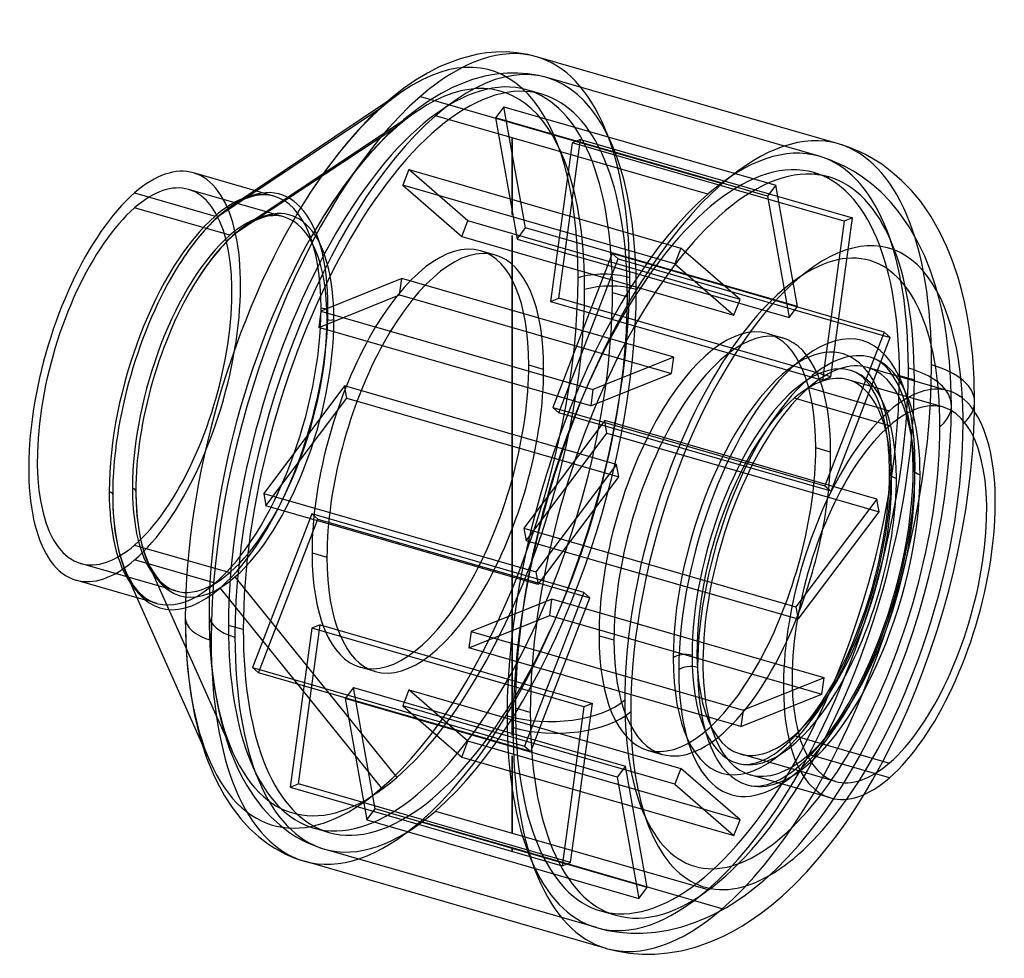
# Model space of a CAD drawing. Header units: millimetres. Extents: x -143 to 143, y -137 to 135.
import ezdxf

# ---------------------------------------------------------------- set-up
doc = ezdxf.new("R2010")
doc.units = ezdxf.units.MM
doc.layers.add('MAIN-1', color=7, linetype='Continuous')
doc.layers.add('MAIN-2', color=7, linetype='Continuous')

msp = doc.modelspace()

# ---------------------------------------------------------------- linework, layer by layer
at = {"layer": 'MAIN-1'}
for p, q in [((-1.62, 125.78), (-4.72, 125.74)), ((1.38, 125.56), (-1.62, 125.78)), ((-15.09, 123.81), (-18.95, 122.39)), ((-11.39, 124.81), (-15.09, 123.81)), ((-9.88, 125.13), (-11.39, 124.81)), ((-7.26, 125.52), (-9.88, 125.13)), ((-4.72, 125.74), (-7.26, 125.52)), ((2.03, 125.48), (1.38, 125.56)), ((4.6, 125.03), (2.03, 125.48)), ((7.11, 124.41), (4.6, 125.03)), ((94.75, 99.11), (7.11, 124.41)), ((-21.13, 121.43), (-24.52, 119.68)), ((-18.95, 122.39), (-21.13, 121.43)), ((-28.04, 117.57), (-31.5, 115.17)), ((-24.52, 119.68), (-28.04, 117.57)), ((-31.5, 115.17), (-35.76, 111.8)), ((-35.76, 111.8), (-40.13, 107.83)), ((-26.59, 112.9), (61.05, 87.6)), ((-84.67, 78.57), (-37.84, 109.65)), ((-36.4, 111.24), (-81.15, 81.27)), ((-41.15, 106.83), (-45.66, 102.05)), ((-40.13, 107.83), (-41.15, 106.83)), ((-45.66, 102.05), (-50.19, 96.65)), ((98, 98.03), (94.75, 99.11)), ((101.17, 96.69), (98, 98.03)), ((-50.19, 96.65), (-54.44, 91)), ((102.59, 95.99), (101.17, 96.69)), ((104.98, 94.67), (102.59, 95.99)), ((107.31, 93.18), (104.98, 94.67)), ((110.3, 90.95), (107.31, 93.18)), ((-74.72, 85.58), (-92.5, 90.71)), ((-54.44, 91), (-58.64, 84.83)), ((113.2, 88.41), (110.3, 90.95)), ((115.97, 85.55), (113.2, 88.41)), ((-109.55, 84.89), (-86.17, 78.14)), ((-58.64, 84.83), (-59.76, 83.07)), ((118.63, 82.35), (115.97, 85.55)), ((121.57, 78.11), (118.63, 82.35)), ((124.32, 73.31), (121.57, 78.11)), ((126.24, 69.28), (124.32, 73.31)), ((128, 64.88), (126.24, 69.28)), ((129.51, 60.38), (128, 64.88)), ((130.49, 56.89), (129.51, 60.38)), ((131.38, 53.23), (130.49, 56.89)), ((132.16, 49.39), (131.38, 53.23)), ((132.82, 45.39), (132.16, 49.39)), ((133.75, 37.45), (132.82, 45.39)), ((134.17, 30.94), (133.75, 37.45)), ((126.61, 27.46), (103.23, 34.21)), ((134.3, 24.16), (134.17, 30.94)), ((86.17, 28.39), (109.55, 21.64)), ((134.3, 23.71), (134.3, 24.16)), ((134.3, 23.26), (134.3, 23.71)), ((134.3, 22.81), (134.3, 23.26)), ((134.28, 21.44), (134.29, 21.9)), ((134.29, 21.9), (134.3, 22.35)), ((134.3, 22.35), (134.3, 22.81)), ((109.15, 12.23), (108.9, 14.25)), ((109.33, 10.37), (109.15, 12.23)), ((109.44, 8.79), (109.33, 10.37)), ((109.52, 7.17), (109.44, 8.79)), ((109.57, 5.49), (109.52, 7.17)), ((109.54, 0.72), (109.59, 3.77)), ((109.59, 3.77), (109.57, 5.49)), ((109.39, -2.44), (109.54, 0.72)), ((109.13, -5.7), (109.39, -2.44)), ((108.78, -9.04), (109.13, -5.7)), ((108.32, -12.39), (108.78, -9.04)), ((107.77, -15.79), (108.32, -12.39)), ((107.11, -19.22), (107.77, -15.79)), ((106.37, -22.68), (107.11, -19.22)), ((105.53, -26.12), (106.37, -22.68)), ((-111.98, -25.52), (-90.1, -74.69)), ((-108.83, -32.59), (-126.61, -27.46)), ((104.6, -29.55), (105.53, -26.12)), ((103.58, -32.97), (104.6, -29.55)), ((102.48, -36.34), (103.58, -32.97)), ((101.3, -39.68), (102.48, -36.34)), ((-94.84, -38.44), (-94.67, -45.95)), ((100.05, -42.96), (101.3, -39.68)), ((98.74, -46.15), (100.05, -42.96)), ((-94.67, -45.95), (-94.18, -53.08)), ((97.35, -49.27), (98.74, -46.15)), ((95.89, -52.32), (97.35, -49.27)), ((-94.18, -53.08), (-93.32, -60.13)), ((94.39, -55.24), (95.89, -52.32)), ((92.83, -58.07), (94.39, -55.24)), ((91.4, -60.5), (92.83, -58.07)), ((-93.32, -60.13), (-92.15, -66.67)), ((88.58, -64.82), (89.99, -62.73)), ((89.99, -62.73), (91.4, -60.5)), ((87.11, -66.87), (88.58, -64.82)), ((-92.15, -66.67), (-91.43, -69.85)), ((84.56, -70.08), (86.09, -68.21)), ((86.09, -68.21), (87.11, -66.87)), ((-91.43, -69.85), (-90.12, -74.65)), ((83.48, -73.03), (109.55, -80.56)), ((-90.12, -74.65), (-88.65, -79.05)), ((-88.65, -79.05), (-86.38, -84.54)), ((-86.38, -84.54), (-84.95, -87.42)), ((92.5, -90.71), (69.11, -83.96)), ((-84.95, -87.42), (-83.46, -90.07)), ((-83.46, -90.07), (-81.26, -93.46)), ((99.61, -93.83), (102.2, -89.71)), ((-81.26, -93.46), (-78.75, -96.72)), ((96.97, -97.78), (99.61, -93.83)), ((-78.75, -96.72), (-76.16, -99.54)), ((-76.16, -99.54), (-73.61, -101.87)), ((94.16, -101.7), (96.97, -97.78)), ((-73.61, -101.87), (-71.01, -103.88)), ((92.08, -104.44), (94.16, -101.7)), ((-71.01, -103.88), (-68.85, -105.29)), ((-68.85, -105.29), (-66.66, -106.52)), ((89.3, -107.89), (92.08, -104.44)), ((-66.66, -106.52), (-65.74, -106.98)), ((-65.74, -106.98), (-63.04, -108.14)), ((-63.04, -108.14), (-60.29, -109.06)), ((85.61, -112.11), (89.3, -107.89)), ((27.36, -134.36), (-60.28, -109.06)), ((82.04, -115.82), (85.61, -112.11)), ((78.38, -119.25), (82.04, -115.82)), ((75.35, -121.83), (78.38, -119.25)), ((72.45, -124.09), (75.35, -121.83)), ((69.57, -126.12), (72.45, -124.09)), ((64.04, -129.47), (66.71, -127.94)), ((66.71, -127.94), (69.57, -126.12)), ((57.54, -132.5), (61.43, -130.8)), ((61.43, -130.8), (64.04, -129.47)), ((49.13, -135.04), (53.29, -133.98)), ((53.29, -133.98), (57.54, -132.5)), ((27.36, -134.36), (30.75, -135.19)), ((30.75, -135.19), (34.21, -135.75)), ((34.21, -135.75), (37.78, -136.03)), ((37.78, -136.03), (41.43, -136.02)), ((41.43, -136.02), (45.24, -135.69)), ((45.24, -135.69), (49.13, -135.04))]:
    msp.add_line(p, q, dxfattribs=at)
for centre, major_axis, ratio, start_param, end_param in [((-26.59, 7.67), (-33.7, -116.73), 0.433013, 3.141574, 3.729595), ((-26.59, 7.67), (-33.7, -116.73), 0.433013, -2.55359, -0.982794), ((61.05, -17.62), (-33.7, -116.73), 0.433013, -3.141486, -2.55359), ((-109.55, 31.62), (-17.06, -59.09), 0.433013, -3.141591, -2.55359), ((61.05, -17.62), (-33.7, -116.73), 0.433013, -2.55359, -0.982794), ((-109.55, 31.62), (-17.06, -59.09), 0.433013, -2.55359, 0.000002), ((-37.84, 10.92), (-31.62, -109.53), 0.433013, -2.158765, -0.982794), ((-86.17, 24.87), (-17.06, -59.09), 0.433013, -2.811887, -2.55359), ((-84.67, 24.44), (-17.33, -60.05), 0.433013, -2.666419, -2.55359), ((82.71, -23.87), (-26.76, -92.71), 0.433013, 2.249522, 5.300392), ((-86.17, 24.87), (-17.06, -59.09), 0.433013, -2.55359, -0.982794), ((-84.67, 24.44), (-17.33, -60.05), 0.433013, -2.55359, -2.158765), ((-84.67, 24.44), (-17.33, -60.05), 0.433013, -2.158765, -0.982794), ((82.71, -23.87), (-19.02, -65.88), 0.433013, 2.683343, 3.729595), ((86.17, -24.87), (-17.91, -62.04), 0.433013, -3.141486, -2.55359), ((86.17, -24.87), (-17.91, -62.04), 0.433013, 2.831748, 3.1417), ((82.71, -23.87), (-19.02, -65.88), 0.433013, -2.55359, -0.982794), ((86.17, -24.87), (-17.06, -59.09), 0.433013, -3.141591, -2.55359), ((86.17, -24.87), (-17.91, -62.04), 0.433013, -2.55359, -0.982794), ((109.55, -31.62), (-17.06, -59.09), 0.433013, -3.141591, -2.55359), ((86.17, -24.87), (-17.06, -59.09), 0.433013, -2.55359, 0.000002), ((109.55, -31.62), (-17.06, -59.09), 0.433013, 0.588003, 3.141594), ((109.55, -31.62), (15.67, 54.28), 0.433013, 0.000002, 0.588003), ((109.3, 24.16), (-25, 0), 0.5, 2.96525, 3.141557), ((109.55, -31.62), (-17.06, -59.09), 0.433013, -2.55359, 0.000002), ((109.55, -31.62), (15.67, 54.28), 0.433013, -2.55359, 0.000002), ((109.55, -31.62), (15.67, 54.28), 0.433013, 0.588003, 3.141594), ((81.93, -23.65), (-15.67, -54.28), 0.433013, 0.628159, 2.513434), ((113.59, 3.77), (4, 0), 0.5, 3.141557, 3.67962), ((-117.92, -2.62), (-2, 0), 0.5, 3.141593, 4.18879), ((-86.17, 24.87), (-17.06, -59.09), 0.433013, -0.982794, -0.329705), ((-84.67, 24.44), (-17.33, -60.05), 0.433013, -0.982794, -0.475174), ((61.05, -17.62), (17.45, 60.43), 0.433013, -1.777251, -1.364341), ((-79.84, -38.44), (-15, 0), 0.5, 0, 1.047198), ((-26.59, 7.67), (-33.7, -116.73), 0.433013, -0.982794, -0.000019), ((51.88, -54.57), (-4, 0), 0.5, -2.094395, -0.523599), ((82.71, -23.87), (-19.02, -65.88), 0.433013, -0.982794, 0.45825), ((86.17, -24.87), (-17.91, -62.04), 0.433013, -0.982794, 0.000107), ((12.8, -59.41), (-25, 0), 0.5, 1.047198, 2.617994), ((82.71, -23.87), (-26.76, -92.71), 0.433013, -0.982794, 0.89207), ((61.05, -17.62), (-33.7, -116.73), 0.433013, -0.982794, 0), ((109.55, -31.62), (15.67, 54.28), 0.433013, -3.141591, -2.55359), ((109.55, -31.62), (-17.06, -59.09), 0.433013, 0.000002, 0.588003), ((86.17, -24.87), (-17.91, -62.04), 0.433013, 0.000107, 0.309845), ((61.05, -17.62), (-33.7, -116.73), 0.433013, 0, 0.000107)]:
    msp.add_ellipse(centre, major_axis=major_axis, ratio=ratio, start_param=start_param, end_param=end_param, dxfattribs=at)
at = {"layer": 'MAIN-2'}
for p, q in [((-11.43, 117.75), (-15.16, 116.38)), ((-7.84, 118.73), (-11.43, 117.75)), ((-6.37, 119.03), (-7.84, 118.73)), ((-3.84, 119.42), (-6.37, 119.03)), ((-1.37, 119.63), (-3.84, 119.42)), ((1.64, 119.66), (-1.37, 119.63)), ((4.57, 119.45), (1.64, 119.66)), ((5.2, 119.37), (4.57, 119.45)), ((7.7, 118.94), (5.2, 119.37)), ((10.14, 118.33), (7.7, 118.94)), ((89.12, 95.53), (10.14, 118.33)), ((-31.42, 114.58), (-36.4, 111.24)), ((-17.27, 115.45), (-20.54, 113.77)), ((-15.16, 116.38), (-17.27, 115.45)), ((8.67, 113.55), (4.34, 114.8)), ((-23.94, 111.72), (-27.27, 109.42)), ((-20.54, 113.77), (-23.94, 111.72)), ((-27.18, 108.83), (-77.13, 75.54)), ((-27.27, 109.42), (-31.36, 106.18)), ((-2.39, 109.91), (-4.81, 106.7)), ((3.9, 74.71), (-2.39, 109.91)), ((-2.39, 109.91), (76.59, 87.11)), ((-31.36, 106.18), (-35.57, 102.36)), ((0, 100.89), (-22.17, 107.29)), ((-4.81, 106.7), (1.48, 71.49)), ((74.17, 83.9), (-4.81, 106.7)), ((-33.42, 104.04), (-80.43, 73.01)), ((-36.55, 101.4), (-40.87, 96.82)), ((-35.57, 102.36), (-36.55, 101.4)), ((0, 100.89), (0, 100.89)), ((0, 100.89), (0, 100.89)), ((0, 100.89), (0, 100.89)), ((0, 100.89), (0, 100.89)), ((0, 100.89), (0, 100.89)), ((0, 100.89), (0, 100.89)), ((0, 100.89), (0, 100.89)), ((0, 100.89), (0, 100.89)), ((0, 100.89), (0, 100.89)), ((0, 100.89), (0, 100.89)), ((0, 100.89), (0, 100.89)), ((0, 100.89), (0, 100.89)), ((0, 100.89), (0, 100.89)), ((0, 100.89), (0, 100.89)), ((56.81, 84.49), (0, 100.89)), ((0, 100.89), (0, 78.58)), ((0, 78.58), (0, 100.89)), ((0, 100.89), (0, 100.89)), ((0, 100.89), (0, 100.89)), ((0, 100.89), (0, 100.89)), ((0, 100.89), (0, 100.89)), ((0, 100.89), (0, 100.89)), ((0, 100.89), (0, 100.89)), ((0, 100.89), (0, 100.89)), ((0, 100.89), (0, 100.89)), ((0, 100.89), (0, 100.89)), ((0, 100.89), (0, 100.89)), ((0, 100.89), (0, 100.89)), ((0, 100.89), (0, 100.89)), ((0, 78.58), (0, 100.89)), ((0, 78.58), (0, 100.89)), ((13.56, 54.32), (19.85, 100.42)), ((19.85, 100.42), (17.44, 99.45)), ((19.85, 100.42), (98.84, 77.62)), ((17.44, 99.45), (11.15, 53.35)), ((96.42, 76.65), (17.44, 99.45)), ((-40.87, 96.82), (-45.22, 91.64)), ((92.3, 94.48), (89.12, 95.53)), ((95.4, 93.16), (92.3, 94.48)), ((-45.22, 91.64), (-49.29, 86.22)), ((-29.96, 91.68), (-31.73, 87.09)), ((-12.78, 76.8), (-29.96, 91.68)), ((-29.96, 91.68), (49.02, 68.88)), ((96.79, 92.48), (95.4, 93.16)), ((99.12, 91.19), (96.79, 92.48)), ((87.65, 90.75), (91.98, 89.5)), ((101.4, 89.73), (99.12, 91.19)), ((104.32, 87.55), (101.4, 89.73)), ((-66.26, 77.93), (-93.88, 85.91)), ((-49.29, 86.22), (-53.31, 80.32)), ((-31.73, 87.09), (-14.55, 72.21)), ((47.25, 64.29), (-31.73, 87.09)), ((76.59, 87.11), (74.17, 83.9)), ((82.88, 51.91), (76.59, 87.11)), ((107.15, 85.08), (104.32, 87.55)), ((-77.41, 83.17), (-78.25, 82.8)), ((-75.99, 83.69), (-77.41, 83.17)), ((-74.71, 84.04), (-75.99, 83.69)), ((-69.11, 83.96), (-74.72, 85.58)), ((-74.2, 84.15), (-74.71, 84.04)), ((-73.36, 84.27), (-74.2, 84.15)), ((-72.56, 84.34), (-73.36, 84.27)), ((-71.63, 84.35), (-72.56, 84.34)), ((-70.75, 84.29), (-71.63, 84.35)), ((-70.56, 84.27), (-70.75, 84.29)), ((-69.82, 84.14), (-70.56, 84.27)), ((-69.11, 83.96), (-69.82, 84.14)), ((74.17, 83.9), (80.46, 48.69)), ((109.85, 82.3), (107.15, 85.08)), ((-81.93, 72.58), (-109.55, 80.56)), ((-82.61, 80.16), (-84.56, 78.62)), ((-81.09, 81.21), (-82.61, 80.16)), ((-79.61, 82.1), (-81.09, 81.21)), ((-78.25, 82.8), (-79.61, 82.1)), ((-53.31, 80.32), (-54.38, 78.63)), ((112.43, 79.18), (109.85, 82.3)), ((-84.56, 78.62), (-86.64, 76.73)), ((-73.8, 77.21), (-74.57, 76.87)), ((-72.5, 77.69), (-73.8, 77.21)), ((-71.33, 78), (-72.5, 77.69)), ((-70.87, 78.1), (-71.33, 78)), ((-70.1, 78.22), (-70.87, 78.1)), ((-69.38, 78.28), (-70.1, 78.22)), ((-68.53, 78.29), (-69.38, 78.28)), ((-67.74, 78.23), (-68.53, 78.29)), ((-67.57, 78.21), (-67.74, 78.23)), ((-66.9, 78.09), (-67.57, 78.21)), ((-66.26, 77.93), (-66.9, 78.09)), ((92.55, 31.52), (98.84, 77.62)), ((98.84, 77.62), (96.42, 76.65)), ((115.29, 75.07), (112.43, 79.18)), ((-87.13, 76.24), (-89.36, 73.88)), ((-86.64, 76.73), (-87.13, 76.24)), ((-78.55, 74.45), (-80.34, 73.04)), ((-77.16, 75.41), (-78.55, 74.45)), ((-75.81, 76.23), (-77.16, 75.41)), ((-74.57, 76.87), (-75.81, 76.23)), ((-14.55, 72.21), (-12.78, 76.8)), ((66.2, 54), (-12.78, 76.8)), ((1.48, 71.49), (3.9, 74.71)), ((82.88, 51.91), (3.9, 74.71)), ((96.42, 76.65), (90.13, 30.55)), ((117.95, 70.42), (115.29, 75.07)), ((-89.36, 73.88), (-91.67, 71.13)), ((-80.34, 73.04), (-82.25, 71.31)), ((-14.55, 72.21), (64.43, 49.41)), ((0, 72.46), (0, -72.46)), ((0, -72.46), (0, 72.46)), ((0, -72.46), (0, 72.46)), ((0, -72.46), (0, 72.46)), ((1.48, 71.49), (80.46, 48.69)), ((-91.67, 71.13), (-93.88, 68.19)), ((-84.75, 68.69), (-86.87, 66.16)), ((-82.7, 70.86), (-84.75, 68.69)), ((-82.25, 71.31), (-82.7, 70.86)), ((49.02, 68.88), (47.25, 64.29)), ((66.2, 54), (49.02, 68.88)), ((119.8, 66.52), (117.95, 70.42)), ((-93.88, 68.19), (-96.09, 64.93)), ((-86.87, 66.16), (-88.9, 63.46)), ((-4.81, 66.86), (-9.14, 68.11)), ((29.05, 67.27), (11.87, 22.63)), ((13.64, 21.1), (30.82, 65.74)), ((30.82, 65.74), (29.05, 67.27)), ((108.03, 44.47), (29.05, 67.27)), ((30.82, 65.74), (109.8, 42.94)), ((121.51, 62.28), (119.8, 66.52)), ((-96.09, 64.93), (-96.69, 63.99)), ((-88.9, 63.46), (-90.93, 60.47)), ((47.25, 64.29), (64.43, 49.41)), ((-90.93, 60.47), (-91.48, 59.61)), ((-32, 60.03), (-55.47, 50.6)), ((-32.64, 55.29), (-32, 60.03)), ((46.98, 37.23), (-32, 60.03)), ((122.95, 57.95), (121.51, 62.28)), ((123.9, 54.58), (122.95, 57.95)), ((-56.12, 45.86), (-32.64, 55.29)), ((-32.64, 55.29), (46.34, 32.49)), ((11.15, 53.35), (13.56, 54.32)), ((92.55, 31.52), (13.56, 54.32)), ((29.16, 55.96), (33.49, 54.71)), ((124.76, 51.06), (123.9, 54.58)), ((11.15, 53.35), (90.13, 30.55)), ((64.43, 49.41), (66.2, 54)), ((80.46, 48.69), (82.88, 51.91)), ((-55.47, 50.6), (-56.12, 45.86)), ((-55.47, 50.6), (23.51, 27.8)), ((125.5, 47.37), (124.76, 51.06)), ((22.87, 23.06), (-56.12, 45.86)), ((126.14, 43.54), (125.5, 47.37)), ((74.17, 44.06), (78.5, 42.81)), ((108.03, 44.47), (90.85, -0.17)), ((92.62, -1.7), (109.8, 42.94)), ((109.8, 42.94), (108.03, 44.47)), ((127.03, 35.94), (126.14, 43.54)), ((46.98, 37.23), (23.51, 27.8)), ((46.34, 32.49), (46.98, 37.23)), ((104.75, 36.94), (104.08, 37.17)), ((9.19, 33.66), (4.86, 34.91)), ((105.41, 36.66), (104.75, 36.94)), ((105.72, 36.51), (105.41, 36.66)), ((106.24, 36.22), (105.72, 36.51)), ((106.77, 35.89), (106.24, 36.22)), ((107.49, 35.35), (106.77, 35.89)), ((108.23, 34.7), (107.49, 35.35)), ((109, 33.91), (108.23, 34.7)), ((127.43, 29.7), (127.03, 35.94)), ((22.87, 23.06), (46.34, 32.49)), ((90.13, 30.55), (92.55, 31.52)), ((98.98, 33.15), (98.38, 33.35)), ((99.57, 32.9), (98.98, 33.15)), ((99.84, 32.76), (99.57, 32.9)), ((100.32, 32.5), (99.84, 32.76)), ((100.8, 32.19), (100.32, 32.5)), ((101.45, 31.7), (100.8, 32.19)), ((102.13, 31.1), (101.45, 31.7)), ((109.8, 32.94), (109, 33.91)), ((110.78, 31.53), (109.8, 32.94)), ((111.78, 29.77), (110.78, 31.53)), ((112.47, 31.91), (116.8, 30.66)), ((-48.6, 28.91), (-72.08, -2.32)), ((-47.96, 25.28), (-48.6, 28.91)), ((30.38, 6.11), (-48.6, 28.91)), ((125.22, 22.66), (97.6, 30.63)), ((102.83, 30.37), (102.13, 31.1)), ((103.57, 29.47), (102.83, 30.37)), ((104.48, 28.14), (103.57, 29.47)), ((112.55, 28.15), (111.78, 29.77)), ((127.56, 23.22), (127.43, 29.7)), ((23.51, 27.8), (22.87, 23.06)), ((105.38, 26.52), (104.48, 28.14)), ((106.08, 25.02), (105.38, 26.52)), ((113.31, 26.27), (112.55, 28.15)), ((113.99, 24.23), (113.31, 26.27)), ((-71.43, -5.94), (-47.96, 25.28)), ((-47.96, 25.28), (31.03, 2.48)), ((109.55, 17.31), (81.93, 25.28)), ((106.78, 23.25), (106.08, 25.02)), ((107.38, 21.41), (106.78, 23.25)), ((114.46, 22.56), (113.99, 24.23)), ((127.48, 17.99), (127.56, 23.22)), ((11.87, 22.63), (13.64, 21.1)), ((11.87, 22.63), (90.85, -0.17)), ((92.62, -1.7), (13.64, 21.1)), ((107.81, 19.86), (107.38, 21.41)), ((114.9, 20.75), (114.46, 22.56)), ((115.29, 18.8), (114.9, 20.75)), ((134.11, 15.89), (134.28, 21.44)), ((26.91, 18.79), (3.44, -12.43)), ((27.56, 15.17), (26.91, 18.79)), ((105.9, -4.01), (26.91, 18.79)), ((108.21, 18.16), (107.81, 19.86)), ((108.57, 16.33), (108.21, 18.16)), ((115.64, 16.7), (115.29, 18.8)), ((127.23, 12.64), (127.48, 17.99)), ((4.09, -16.06), (27.56, 15.17)), ((27.56, 15.17), (106.54, -7.63)), ((108.9, 14.25), (108.57, 16.33)), ((116.14, 12.39), (115.64, 16.7)), ((133.76, 10.23), (134.11, 15.89)), ((116.38, 8.72), (116.14, 12.39)), ((126.82, 7.19), (127.23, 12.64)), ((92.5, 9.61), (88.17, 10.86)), ((116.46, 4.82), (116.38, 8.72)), ((133.24, 4.45), (133.76, 10.23)), ((30.38, 6.11), (6.91, -25.12)), ((31.03, 2.48), (30.38, 6.11)), ((126.24, 1.66), (126.82, 7.19)), ((116.41, 1.6), (116.46, 4.82)), ((132.56, -1.33), (133.24, 4.45)), ((7.55, -28.74), (31.03, 2.48)), ((116.25, -1.72), (116.41, 1.6)), ((125.52, -3.84), (126.24, 1.66)), ((-115.92, -2.62), (-115.83, -6.6)), ((-109.18, -1.68), (-109.09, -5.34)), ((-72.08, -2.32), (-71.43, -5.94)), ((-72.08, -2.32), (6.91, -25.12)), ((90.85, -0.17), (92.62, -1.7)), ((115.99, -5.15), (116.25, -1.72)), ((131.71, -7.13), (132.56, -1.33)), ((-109.09, -5.34), (-108.86, -8.76)), ((105.9, -4.01), (82.42, -35.23)), ((106.54, -7.63), (105.9, -4.01)), ((115.63, -8.67), (115.99, -5.15)), ((124.64, -9.38), (125.52, -3.84)), ((-115.83, -6.6), (-115.57, -10.32)), ((-58.15, -8.25), (-75.33, -52.89)), ((7.55, -28.74), (-71.43, -5.94)), ((-56.38, -9.78), (-58.15, -8.25)), ((20.83, -31.05), (-58.15, -8.25)), ((83.07, -38.86), (106.54, -7.63)), ((130.71, -12.97), (131.71, -7.13)), ((-115.57, -10.32), (-115.14, -13.93)), ((-108.86, -8.76), (-108.46, -12.08)), ((-73.56, -54.42), (-56.38, -9.78)), ((-56.38, -9.78), (22.6, -32.58)), ((115.16, -12.19), (115.63, -8.67)), ((123.61, -14.96), (124.64, -9.38)), ((-115.14, -13.93), (-114.55, -17.2)), ((-108.46, -12.08), (-107.92, -15.08)), ((3.44, -12.43), (4.09, -16.06)), ((3.44, -12.43), (82.42, -35.23)), ((114.59, -15.77), (115.16, -12.19)), ((129.54, -18.85), (130.71, -12.97)), ((-107.92, -15.08), (-107.6, -16.5)), ((-107.6, -16.5), (-107.02, -18.6)), ((83.07, -38.86), (4.09, -16.06)), ((113.93, -19.38), (114.59, -15.77)), ((122.43, -20.55), (123.61, -14.96)), ((-114.55, -17.2), (-114.2, -18.75)), ((-114.2, -18.75), (-113.57, -21.04)), ((-109.55, -17.31), (-81.93, -25.28)), ((-107.02, -18.6), (-106.4, -20.47)), ((-58.04, -19.56), (-53.71, -20.81)), ((113.16, -23.01), (113.93, -19.38)), ((128.23, -24.71), (129.54, -18.85)), ((-97.6, -30.63), (-125.22, -22.66)), ((-113.57, -21.04), (-112.9, -23.07)), ((-86.17, -28.39), (-109.55, -21.64)), ((-106.4, -20.47), (-105.48, -22.69)), ((-105.52, -22.81), (-81, -77.6)), ((-105.48, -22.69), (-104.93, -23.81)), ((121.11, -26.11), (122.43, -20.55)), ((-112.9, -23.07), (-111.9, -25.5)), ((-111.9, -25.5), (-111.29, -26.72)), ((-104.93, -23.81), (-104.38, -24.79)), ((-104.38, -24.79), (-103.59, -26)), ((6.91, -25.12), (7.55, -28.74)), ((112.3, -26.64), (113.16, -23.01)), ((126.77, -30.55), (128.23, -24.71)), ((-111.29, -26.72), (-110.69, -27.8)), ((-110.69, -27.8), (-109.83, -29.12)), ((-103.59, -26), (-102.75, -27.09)), ((-102.75, -27.09), (-101.93, -27.99)), ((-101.93, -27.99), (-101.17, -28.69)), ((-80.43, -26.58), (-33.42, -84.75)), ((111.35, -30.26), (112.3, -26.64)), ((119.65, -31.66), (121.11, -26.11)), ((-109.83, -29.12), (-108.9, -30.32)), ((-108.9, -30.32), (-108, -31.3)), ((-108, -31.3), (-107.17, -32.06)), ((-101.17, -28.69), (-100.43, -29.26)), ((-100.43, -29.26), (-99.83, -29.65)), ((-99.83, -29.65), (-99.25, -29.98)), ((-99.25, -29.98), (-99.01, -30.1)), ((-99.01, -30.1), (-98.31, -30.4)), ((-98.31, -30.4), (-97.6, -30.63)), ((-37.84, -87.8), (-84.67, -29.68)), ((20.83, -31.05), (3.65, -75.69)), ((22.6, -32.58), (20.83, -31.05)), ((110.3, -33.87), (111.35, -30.26)), ((125.16, -36.36), (126.77, -30.55)), ((-103.23, -34.21), (-108.83, -32.59)), ((-107.17, -32.06), (-106.35, -32.7)), ((-106.35, -32.7), (-105.7, -33.12)), ((-105.7, -33.12), (-105.05, -33.49)), ((-105.05, -33.49), (-104.78, -33.62)), ((-104.78, -33.62), (-104.01, -33.95)), ((-104.01, -33.95), (-103.23, -34.21)), ((11.6, -33.01), (-11.87, -42.44)), ((5.42, -77.22), (22.6, -32.58)), ((10.96, -37.75), (11.6, -33.01)), ((90.58, -55.81), (11.6, -33.01)), ((109.18, -37.44), (110.3, -33.87)), ((118.05, -37.18), (119.65, -31.66)), ((82.42, -35.23), (83.07, -38.86)), ((123.41, -42.14), (125.16, -36.36)), ((-87.92, -37.55), (-87.76, -44.74)), ((-12.52, -47.18), (10.96, -37.75)), ((10.96, -37.75), (89.94, -60.55)), ((107.96, -40.97), (109.18, -37.44)), ((116.33, -42.65), (118.05, -37.18)), ((-78.01, -41.86), (-82.34, -40.61)), ((-58.08, -41.47), (-64.37, -87.57)), ((-61.95, -86.6), (-55.66, -40.5)), ((-55.66, -40.5), (-58.08, -41.47)), ((20.9, -64.27), (-58.08, -41.47)), ((-55.66, -40.5), (23.32, -63.3)), ((-11.87, -42.44), (-12.52, -47.18)), ((-11.87, -42.44), (67.11, -65.24)), ((106.68, -44.45), (107.96, -40.97)), ((114.47, -48.07), (116.33, -42.65)), ((121.52, -47.86), (123.41, -42.14)), ((-87.76, -44.74), (-87.29, -51.57)), ((25.27, -43.61), (29.6, -44.86)), ((105.32, -47.85), (106.68, -44.45)), ((66.47, -69.98), (-12.52, -47.18)), ((103.89, -51.17), (105.32, -47.85)), ((112.49, -53.42), (114.47, -48.07)), ((119.5, -53.52), (121.52, -47.86)), ((102.39, -54.43), (103.89, -51.17)), ((-87.29, -51.57), (-86.47, -58.33)), ((-75.33, -52.89), (-73.56, -54.42)), ((-75.33, -52.89), (3.65, -75.69)), ((-39.7, -54.01), (-44.03, -52.76)), ((110.39, -58.67), (112.49, -53.42)), ((117.35, -59.09), (119.5, -53.52)), ((5.42, -77.22), (-73.56, -54.42)), ((90.58, -55.81), (67.11, -65.24)), ((89.94, -60.55), (90.58, -55.81)), ((100.83, -57.57), (102.39, -54.43)), ((-86.47, -58.33), (-85.34, -64.6)), ((-45.99, -58.64), (-48.41, -61.86)), ((-39.7, -93.85), (-45.99, -58.64)), ((-45.99, -58.64), (32.99, -81.44)), ((-29.96, -59.36), (-31.73, -63.95)), ((-12.78, -74.24), (-29.96, -59.36)), ((-29.96, -59.36), (49.02, -82.16)), ((99.23, -60.59), (100.83, -57.57)), ((108.18, -63.81), (110.39, -58.67)), ((115.08, -64.55), (117.35, -59.09)), ((-48.41, -61.86), (-42.12, -97.06)), ((30.57, -84.66), (-48.41, -61.86)), ((66.47, -69.98), (89.94, -60.55)), ((97.6, -63.47), (99.23, -60.59)), ((-85.34, -64.6), (-84.65, -67.66)), ((-31.73, -63.95), (-14.55, -78.83)), ((47.25, -86.75), (-31.73, -63.95)), ((5.3, -65.91), (0.97, -64.66)), ((20.9, -64.27), (14.61, -110.37)), ((17.03, -109.4), (23.32, -63.3)), ((23.32, -63.3), (20.9, -64.27)), ((67.11, -65.24), (66.47, -69.98)), ((96.13, -65.89), (97.6, -63.47)), ((105.83, -68.91), (108.18, -63.81)), ((112.69, -69.92), (115.08, -64.55)), ((-84.65, -67.66), (-83.39, -72.27)), ((93.16, -70.36), (94.65, -68.19)), ((94.65, -68.19), (96.13, -65.89)), ((82.82, -72.05), (84.56, -70.08)), ((91.67, -72.38), (93.16, -70.36)), ((103.38, -73.86), (105.83, -68.91)), ((110.16, -75.2), (112.69, -69.92)), ((-83.39, -72.27), (-81.98, -76.5)), ((-14.55, -78.83), (-12.78, -74.24)), ((66.2, -97.04), (-12.78, -74.24)), ((79.57, -75.23), (81.18, -73.74)), ((81.18, -73.74), (82.82, -72.05)), ((81.93, -72.58), (83.48, -73.03)), ((88.8, -75.94), (90.66, -73.68)), ((90.66, -73.68), (91.67, -72.38)), ((100.84, -78.65), (103.38, -73.86)), ((-90.1, -74.69), (-87.65, -80.21)), ((-81.98, -76.5), (-79.8, -81.78)), ((3.65, -75.69), (5.42, -77.22)), ((39.28, -76.81), (43.61, -78.06)), ((77.16, -77.19), (78.32, -76.29)), ((78.32, -76.29), (79.57, -75.23)), ((86.98, -77.95), (88.8, -75.94)), ((107.54, -80.31), (110.16, -75.2)), ((-14.55, -78.83), (64.43, -101.63)), ((0, -78.58), (0, -100.89)), ((0, -100.89), (0, -78.58)), ((0, -100.89), (0, -78.58)), ((0, -100.89), (0, -78.58)), ((93.88, -85.91), (66.26, -77.93)), ((72.07, -80.08), (73.28, -79.55)), ((73.28, -79.55), (74.12, -79.12)), ((74.12, -79.12), (75.03, -78.61)), ((75.03, -78.61), (76.06, -77.95)), ((76.06, -77.95), (77.16, -77.19)), ((83.55, -81.24), (85.23, -79.71)), ((85.23, -79.71), (86.98, -77.95)), ((109.55, -84.89), (86.17, -78.14)), ((98.21, -83.28), (100.84, -78.65)), ((-79.8, -81.78), (-78.42, -84.56)), ((32.99, -81.44), (30.57, -84.66)), ((39.28, -116.65), (32.99, -81.44)), ((49.02, -82.16), (47.25, -86.75)), ((66.2, -97.04), (49.02, -82.16)), ((65.47, -80.65), (66.09, -80.8)), ((66.09, -80.8), (66.73, -80.9)), ((66.73, -80.9), (67.41, -80.96)), ((67.41, -80.96), (68.15, -80.96)), ((68.15, -80.96), (68.96, -80.89)), ((68.96, -80.89), (69.86, -80.74)), ((69.86, -80.74), (70.9, -80.48)), ((70.9, -80.48), (72.07, -80.08)), ((81, -83.27), (82.24, -82.33)), ((82.24, -82.33), (83.55, -81.24)), ((104.78, -85.32), (107.54, -80.31)), ((-78.42, -84.56), (-76.98, -87.12)), ((30.57, -84.66), (36.86, -119.86)), ((76.84, -85.76), (77.75, -85.31)), ((77.75, -85.31), (78.72, -84.76)), ((78.72, -84.76), (79.82, -84.08)), ((79.82, -84.08), (81, -83.27)), ((95.82, -87.22), (98.21, -83.28)), ((102.2, -89.71), (104.78, -85.32)), ((-76.98, -87.12), (-74.85, -90.4)), ((-64.37, -87.57), (-61.95, -86.6)), ((-64.37, -87.57), (14.61, -110.37)), ((17.03, -109.4), (-61.95, -86.6)), ((47.25, -86.75), (64.43, -101.63)), ((68.26, -86.92), (68.94, -87.09)), ((68.94, -87.09), (69.65, -87.2)), ((69.65, -87.2), (70.41, -87.26)), ((70.41, -87.26), (71.22, -87.27)), ((71.22, -87.27), (72.11, -87.2)), ((72.11, -87.2), (73.09, -87.04)), ((73.09, -87.04), (74.21, -86.76)), ((74.21, -86.76), (75.47, -86.34)), ((75.47, -86.34), (76.84, -85.76)), ((93.37, -91.01), (95.82, -87.22)), ((-74.85, -90.4), (-72.42, -93.55)), ((90.87, -94.64), (93.37, -91.01)), ((-72.42, -93.55), (-69.91, -96.28)), ((-42.12, -97.06), (-39.7, -93.85)), ((39.28, -116.65), (-39.7, -93.85)), ((-69.91, -96.28), (-67.44, -98.54)), ((-42.12, -97.06), (36.86, -119.86)), ((-22.17, -94.49), (0, -100.89)), ((64.43, -101.63), (66.2, -97.04)), ((88.34, -98.1), (90.87, -94.64)), ((-67.44, -98.54), (-64.91, -100.49)), ((-53.18, -100.7), (-57.51, -99.45)), ((0, -105.22), (-26.59, -97.55)), ((86.58, -100.37), (88.34, -98.1)), ((-64.91, -100.49), (-62.82, -101.87)), ((-62.82, -101.87), (-60.68, -103.06)), ((0, -100.89), (56.81, -117.29)), ((0, -100.89), (0, -100.89)), ((0, -100.89), (0, -100.89)), ((0, -100.89), (0, -100.89)), ((0, -100.89), (0, -100.89)), ((0, -100.89), (0, -100.89)), ((0, -100.89), (0, -100.89)), ((0, -100.89), (0, -100.89)), ((0, -100.89), (0, -100.89)), ((0, -100.89), (0, -100.89)), ((0, -100.89), (0, -100.89)), ((0, -100.89), (0, -100.89)), ((0, -100.89), (0, -100.89)), ((0, -100.89), (0, -100.89)), ((0, -100.89), (0, -100.89)), ((0, -100.89), (0, -100.89)), ((0, -100.89), (0, -100.89)), ((0, -100.89), (0, -100.89)), ((0, -100.89), (0, -100.89)), ((0, -100.89), (0, -100.89)), ((0, -100.89), (0, -100.89)), ((0, -100.89), (0, -100.89)), ((0, -100.89), (0, -100.89)), ((0, -100.89), (0, -100.89)), ((0, -100.89), (0, -100.89)), ((0, -100.89), (0, -100.89)), ((0, -100.89), (0, -100.89)), ((83.26, -104.38), (86.58, -100.37)), ((-60.68, -103.06), (-59.79, -103.5)), ((-59.79, -103.5), (-57.17, -104.63)), ((-57.17, -104.63), (-54.48, -105.53)), ((24.5, -128.33), (-54.48, -105.53)), ((0, -105.22), (0, -105.22)), ((0, -105.22), (0, -105.22)), ((0, -105.22), (0, -105.22)), ((0, -105.22), (0, -105.22)), ((0, -105.22), (0, -105.22)), ((0, -105.22), (0, -105.22)), ((0, -105.22), (0, -105.22)), ((0, -105.22), (0, -105.22)), ((0, -105.22), (0, -105.22)), ((0, -105.22), (0, -105.22)), ((0, -105.22), (0, -105.22)), ((0, -105.22), (0, -105.22)), ((0, -105.22), (0, -105.22)), ((0, -105.22), (0, -105.22)), ((61.05, -122.85), (0, -105.22)), ((0, -105.22), (0, -106.09)), ((0, -106.09), (0, -105.22)), ((0, -105.22), (0, -105.22)), ((0, -105.22), (0, -105.22)), ((0, -105.22), (0, -105.22)), ((0, -105.22), (0, -105.22)), ((0, -105.22), (0, -105.22)), ((0, -105.22), (0, -105.22)), ((0, -105.22), (0, -105.22)), ((0, -105.22), (0, -105.22)), ((0, -105.22), (0, -105.22)), ((0, -105.22), (0, -105.22)), ((0, -105.22), (0, -105.22)), ((0, -105.22), (0, -105.22)), ((0, -106.09), (0, -105.22)), ((0, -106.09), (0, -105.22)), ((79.91, -108.09), (83.26, -104.38)), ((76.54, -111.47), (79.91, -108.09)), ((14.61, -110.37), (17.03, -109.4)), ((73.18, -114.54), (76.54, -111.47)), ((36.86, -119.86), (39.28, -116.65)), ((67.67, -118.91), (70.42, -116.83)), ((70.42, -116.83), (73.18, -114.54)), ((64.96, -120.78), (67.67, -118.91)), ((59.76, -123.85), (62.27, -122.45)), ((62.27, -122.45), (64.96, -120.78)), ((25.8, -123.5), (30.13, -124.75)), ((53.29, -126.79), (57.28, -125.09)), ((57.28, -125.09), (59.76, -123.85)), ((24.51, -128.33), (27.75, -129.13)), ((45.32, -129.09), (49.26, -128.13)), ((49.26, -128.13), (53.29, -126.79)), ((27.75, -129.13), (31.07, -129.67)), ((31.07, -129.67), (34.49, -129.95)), ((34.49, -129.95), (37.98, -129.96)), ((37.98, -129.96), (41.61, -129.68)), ((41.61, -129.68), (45.32, -129.09))]:
    msp.add_line(p, q, dxfattribs=at)
for centre, major_axis, ratio, start_param, end_param in [((-22.17, 6.4), (-32.31, -111.93), 0.433013, 2.158799, 3.729595), ((-37.84, 10.92), (-31.62, -109.53), 0.433013, 2.158799, 3.616888), ((-33.42, 9.65), (-30.23, -104.72), 0.433013, 2.158799, 3.615001), ((-26.59, 7.67), (-33.7, -116.73), 0.433013, 2.158799, 3.141574), ((-26.59, 7.67), (30.92, 107.13), 0.433013, 0, 2.158799), ((-22.26, 6.42), (-30.92, -107.13), 0.433013, -3.141592, -0.982794), ((-37.84, 10.92), (-31.62, -109.53), 0.433013, -2.666298, -2.55359), ((-26.59, 7.67), (30.92, 107.13), 0.433013, -0.982794, 0), ((-22.26, 6.42), (-30.92, -107.13), 0.433013, 2.158799, 3.141593), ((-37.84, 10.92), (-31.62, -109.53), 0.433013, -2.55359, -2.158765), ((-33.42, 9.65), (-30.23, -104.72), 0.433013, -2.668184, -2.55359), ((-22.17, 6.4), (-32.31, -111.93), 0.433013, -2.55359, -0.982794), ((-33.42, 9.65), (-30.23, -104.72), 0.433013, -2.55359, -2.158765), ((56.81, -16.4), (-32.31, -111.93), 0.433013, -3.141486, -2.55359), ((61.05, -17.62), (-33.7, -116.73), 0.433013, 2.158799, 3.141558), ((61.05, -17.62), (-33.7, -116.73), 0.433013, 3.141558, 3.1417), ((56.72, -16.37), (30.92, 107.13), 0.433013, 0, 2.158799), ((61.05, -17.62), (-30.92, -107.13), 0.433013, -3.141592, -0.982794), ((56.81, -16.4), (-32.31, -111.93), 0.433013, 2.158799, 3.141558), ((56.81, -16.4), (-32.31, -111.93), 0.433013, 3.141558, 3.1417), ((-84.67, 24.44), (-17.33, -60.05), 0.433013, 2.158799, 3.616766), ((-109.55, 31.62), (-17.06, -59.09), 0.433013, 0.588003, 3.141594), ((56.72, -16.37), (30.92, 107.13), 0.433013, -0.982794, 0), ((61.05, -17.62), (-30.92, -107.13), 0.433013, 2.158799, 3.141593), ((-109.55, 31.62), (-15.67, -54.28), 0.433013, -3.141591, -2.55359), ((-109.55, 31.62), (-15.67, -54.28), 0.433013, 0.588003, 3.141594), ((-86.17, 24.87), (-17.06, -59.09), 0.433013, -3.141591, -2.811887), ((-80.43, 23.22), (-15.95, -55.24), 0.433013, 2.158799, 3.614872), ((-86.17, 24.87), (-17.06, -59.09), 0.433013, 2.158799, 3.141574), ((56.81, -16.4), (-32.31, -111.93), 0.433013, -2.55359, -0.982794), ((-109.55, 31.62), (-15.67, -54.28), 0.433013, -2.55359, 0.000002), ((-33.42, 9.65), (-30.23, -104.72), 0.433013, -2.158765, -0.982794), ((-81.93, 23.65), (-15.67, -54.28), 0.433013, -3.141591, -2.55359), ((-81.93, 23.65), (-15.67, -54.28), 0.433013, 2.158799, 3.141574), ((0, 78.58), (-0.000995, 0.000455), 0.208712, -2.522931, 0.618662), ((0, 78.58), (-0.000995, 0.000455), 0.208712, 0.618662, 3.760254), ((78.46, -22.65), (-25.38, -87.91), 0.433013, 2.158799, 5.300392), ((-80.43, 23.22), (-15.95, -55.24), 0.433013, -2.668314, -2.55359), ((-81.93, 23.65), (-15.67, -54.28), 0.433013, -2.55359, -0.982794), ((-80.43, 23.22), (-15.95, -55.24), 0.433013, -2.55359, -2.158765), ((0, 72.46), (-0.000995, 0.000455), 0.208712, -2.522931, 0.618662), ((0, 72.46), (-0.000995, 0.000455), 0.208712, 0.618662, 3.760254), ((-26.59, 7.67), (-17.45, -60.43), 0.433013, -3.141591, -0.982794), ((-22.26, 6.42), (17.45, 60.43), 0.433013, 0.000002, 2.158799), ((-26.59, 7.67), (-17.45, -60.43), 0.433013, 2.158799, 3.141594), ((-22.26, 6.42), (17.45, 60.43), 0.433013, -0.982794, 0.000002), ((-37.84, 10.92), (-31.62, -109.53), 0.433013, 0.588003, 2.158799), ((-26.59, 7.67), (-33.7, -116.73), 0.433013, 0.588003, 2.158799), ((26.66, 53.79), (-15, 0), 0.5, -2.094395, -1.047198), ((-80.43, 23.22), (-15.95, -55.24), 0.433013, -2.158765, -0.982794), ((28.58, 50.35), (15, 0), 0.5, 1.047198, 2.094395), ((-26.59, 7.67), (30.92, 107.13), 0.433013, -3.141592, -0.982794), ((-22.26, 6.42), (-30.92, -107.13), 0.433013, 0, 2.158799), ((-33.42, 9.65), (-30.23, -104.72), 0.433013, 0.588003, 2.158799), ((-22.17, 6.4), (-32.31, -111.93), 0.433013, 0.588003, 2.158799), ((-86.17, 24.87), (-17.06, -59.09), 0.433013, 0.588003, 2.158799), ((-84.67, 24.44), (-17.33, -60.05), 0.433013, 0.588003, 2.158799), ((-54.42, 52.37), (-2, 0), 0.5, 1.047198, 2.094395), ((-81.93, 23.65), (-15.67, -54.28), 0.433013, 0.588003, 2.158799), ((-80.43, 23.22), (-15.95, -55.24), 0.433013, 0.588003, 2.158799), ((-52.68, 48.98), (2, 0), 0.5, -2.094395, -1.047198), ((56.72, -16.37), (-17.45, -60.43), 0.433013, -3.141591, -0.982794), ((78.46, -22.65), (-17.56, -60.84), 0.433013, 2.158799, 3.729595), ((61.05, -17.62), (17.45, 60.43), 0.433013, 0.000002, 2.158799), ((56.72, -16.37), (-17.45, -60.43), 0.433013, 2.158799, 3.141594), ((61.05, -17.62), (17.45, 60.43), 0.433013, -0.982794, 0.000002), ((-26.59, 7.67), (-17.45, -60.43), 0.433013, 0.000002, 2.158799), ((61.05, -17.62), (-33.7, -116.73), 0.433013, 0.588003, 2.158799), ((81.93, -23.65), (-16.45, -57), 0.433013, -3.141486, -2.55359), ((109.3, 24.16), (-25, 0), 0.5, 3.141557, 4.18879), ((-22.26, 6.42), (17.45, 60.43), 0.433013, -3.141591, -0.982794), ((56.72, -16.37), (30.92, 107.13), 0.433013, -3.141592, -0.982794), ((78.46, -22.65), (-17.56, -60.84), 0.433013, -2.55359, -0.982794), ((56.81, -16.4), (-32.31, -111.93), 0.433013, 0.588003, 2.158799), ((81.93, -23.65), (-15.67, -54.28), 0.433013, -3.141591, -2.55359), ((86.17, -24.87), (-17.06, -59.09), 0.433013, 0.588003, 3.141594), ((81.93, -23.65), (-16.45, -57), 0.433013, 2.158799, 3.1417), ((86.17, -24.87), (-17.91, -62.04), 0.433013, 2.158799, 2.831748), ((82.71, -23.87), (-19.02, -65.88), 0.433013, 2.158799, 2.683343), ((102.56, 23.22), (25, 0), 0.5, -0.523599, 1.047198), ((61.05, -17.62), (-30.92, -107.13), 0.433013, 0, 2.158799), ((81.93, -23.65), (-15.67, -54.28), 0.433013, 2.513434, 3.141594), ((81.93, -23.65), (-16.45, -57), 0.433013, -2.55359, -0.982794), ((81.93, -23.65), (-15.67, -54.28), 0.433013, -2.55359, 0.000002), ((82.71, -23.87), (-26.76, -92.71), 0.433013, 2.158799, 2.249522), ((109.3, 24.16), (-25, 0), 0.5, 2.617994, 2.96525), ((82.71, -23.87), (-26.76, -92.71), 0.433013, 0.89207, 2.158799), ((78.46, -22.65), (-25.38, -87.91), 0.433013, -0.982794, 2.158799), ((56.72, -16.37), (-17.45, -60.43), 0.433013, 0.000002, 2.158799), ((61.05, -17.62), (17.45, 60.43), 0.433013, -1.364341, -0.982794), ((82.71, -23.87), (-19.02, -65.88), 0.433013, 0.45825, 2.158799), ((120.46, 4.82), (-4, 0), 0.5, -0.523599, 1.047198), ((78.46, -22.65), (-17.56, -60.84), 0.433013, -0.982794, 2.158799), ((86.17, -24.87), (-17.91, -62.04), 0.433013, 0.309845, 2.158799), ((113.59, 3.77), (4, 0), 0.5, 2.617994, 3.141557), ((81.93, -23.65), (-16.45, -57), 0.433013, 0.000107, 2.158799), ((113.59, 3.77), (4, 0), 0.5, -2.603565, -2.094395), ((-81.93, 23.65), (-15.67, -54.28), 0.433013, -0.982794, 0.588003), ((-111.18, -1.68), (2, 0), 0.5, 0, 1.047198), ((-80.43, 23.22), (-15.95, -55.24), 0.433013, -0.982794, -0.473279), ((-109.55, 31.62), (-15.67, -54.28), 0.433013, 0.000002, 0.588003), ((-26.59, 7.67), (-17.45, -60.43), 0.433013, -0.982794, 0.000002), ((-109.55, 31.62), (-17.06, -59.09), 0.433013, 0.000002, 0.588003), ((-80.43, 23.22), (-15.95, -55.24), 0.433013, -0.473279, 0.588003), ((-22.26, 6.42), (17.45, 60.43), 0.433013, 2.158799, 3.141594), ((-84.67, 24.44), (-17.33, -60.05), 0.433013, -0.475174, 0.588003), ((-86.17, 24.87), (-17.06, -59.09), 0.433013, -0.329705, 0.588003), ((-37.84, 10.92), (-31.62, -109.53), 0.433013, -0.982794, -0.475305), ((-72.92, -37.55), (15, 0), 0.5, 3.141593, 4.18879), ((-33.42, 9.65), (-30.23, -104.72), 0.433013, -0.982794, -0.473416), ((61.05, -17.62), (17.45, 60.43), 0.433013, -3.141591, -1.777251), ((-26.59, 7.67), (30.92, 107.13), 0.433013, 2.158799, 3.141593), ((-22.26, 6.42), (-30.92, -107.13), 0.433013, -0.982794, 0), ((-22.17, 6.4), (-32.31, -111.93), 0.433013, -0.982794, -0.000019), ((56.72, -16.37), (-17.45, -60.43), 0.433013, -0.982794, 0.000002), ((61.05, -17.62), (17.45, 60.43), 0.433013, 2.158799, 3.141594), ((50.26, -51.07), (4, 0), 0.5, 1.047198, 2.617994), ((81.93, -23.65), (-16.45, -57), 0.433013, -0.982794, 0.000107), ((11.06, -56.02), (25, 0), 0.5, -2.094395, -0.523599), ((56.72, -16.37), (30.92, 107.13), 0.433013, 2.158799, 3.141593), ((56.81, -16.4), (-32.31, -111.93), 0.433013, -0.982794, 0), ((61.05, -17.62), (-30.92, -107.13), 0.433013, -0.982794, 0), ((0, -72.46), (-0.000995, 0.000455), 0.208712, -2.522931, 0.618662), ((0, -72.46), (-0.000995, 0.000455), 0.208712, 0.618662, 3.760254), ((81.93, -23.65), (-15.67, -54.28), 0.433013, 0.000002, 0.588003), ((81.93, -23.65), (-15.67, -54.28), 0.433013, 0.588003, 0.628159), ((-33.42, 9.65), (-30.23, -104.72), 0.433013, -0.473416, 0.588003), ((0, -78.58), (-0.000995, 0.000455), 0.208712, -2.522931, 0.618662), ((0, -78.58), (-0.000995, 0.000455), 0.208712, 0.618662, 3.760254), ((86.17, -24.87), (-17.06, -59.09), 0.433013, 0.000002, 0.588003), ((-37.84, 10.92), (-31.62, -109.53), 0.433013, -0.475305, 0.588003), ((-22.17, 6.4), (-32.31, -111.93), 0.433013, 0, 0.588003), ((-26.59, 7.67), (-33.7, -116.73), 0.433013, 0, 0.588003), ((0, -106.09), (-0.001, 0), 0.5, -0.523599, 2.617994), ((0, -106.09), (-0.001, 0), 0.5, 2.617994, 5.759587), ((56.81, -16.4), (-32.31, -111.93), 0.433013, 0.000107, 0.588003), ((61.05, -17.62), (-33.7, -116.73), 0.433013, 0.000107, 0.588003), ((56.81, -16.4), (-32.31, -111.93), 0.433013, 0, 0.000107)]:
    msp.add_ellipse(centre, major_axis=major_axis, ratio=ratio, start_param=start_param, end_param=end_param, dxfattribs=at)

doc.saveas('drawing.dxf')
